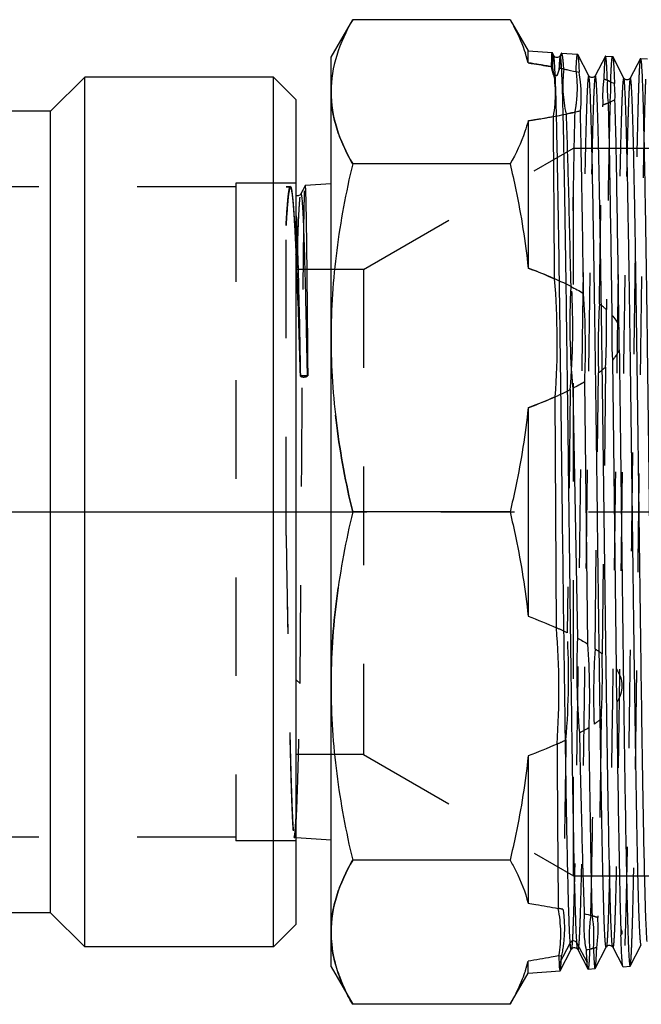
# Model space of a CAD drawing. Header units: millimetres. Extents: x 420 to 580, y 462 to 543.
# Tile 2 of 14: x 500 to 541, y 462 to 527. Entities that reach past the tile are written whole.
import ezdxf

# ---------------------------------------------------------------- set-up
doc = ezdxf.new("R2010")
doc.units = ezdxf.units.MM
doc.header["$LTSCALE"] = 65.185185
doc.linetypes.add('CENTER', pattern=[0.6, 0.375, -0.075, 0.075, -0.075])
doc.linetypes.add('HIDDEN', pattern=[0.2, 0.1, -0.1])
for name, color, linetype in [('ACHSEN_S', 7, 'CONTINUOUS'), ('FASEN', 7, 'CONTINUOUS'), ('KOERPER', 7, 'CONTINUOUS'), ('KONST.EL_MIT_GEO', 7, 'CONTINUOUS')]:
    doc.layers.add(name, color=color, linetype=linetype)

msp = doc.modelspace()

# ---------------------------------------------------------------- linework, layer by layer
at = {"layer": 'ACHSEN_S', "color": 2, "linetype": 'CENTER'}
msp.add_line((420.299, 494.88), (579.701, 494.88), dxfattribs=at)
at = {"layer": 'FASEN', "color": 7, "linetype": 'Continuous'}
for p, q in [((516.799, 466.13), (516.799, 523.63)), ((518.299, 522.13), (516.799, 523.63)), ((518.299, 467.63), (518.299, 522.129)), ((518.299, 467.63), (516.799, 466.13))]:
    msp.add_line(p, q, dxfattribs=at)
at = {"layer": 'KOERPER', "color": 7, "linetype": 'Continuous'}
for p, q in [((504.299, 523.63), (502.049, 521.38)), ((504.299, 466.13), (504.299, 523.63)), ((516.799, 523.63), (504.299, 523.63)), ((502.049, 521.38), (442.653, 521.38)), ((502.049, 468.38), (502.049, 521.38)), ((502.049, 468.38), (441.549, 468.38)), ((504.299, 466.13), (502.049, 468.38)), ((516.799, 466.13), (504.299, 466.13))]:
    msp.add_line(p, q, dxfattribs=at)
at = {"layer": 'KONST.EL_MIT_GEO', "color": 7, "linetype": 'Continuous'}
for p, q in [((520.599, 524.961), (522.03, 527.439)), ((532.441, 527.439), (522.03, 527.439)), ((532.441, 527.439), (533.634, 525.373)), ((520.599, 464.799), (520.599, 524.961)), ((533.634, 525.373), (535.225, 525.268)), ((533.634, 524.584), (533.634, 525.373)), ((535.225, 525.268), (535.227, 525.266)), ((535.331, 525.066), (535.331, 525.066)), ((535.83, 525.206), (535.757, 525.066)), ((535.851, 525.226), (535.83, 525.206)), ((535.851, 525.226), (536.907, 525.156)), ((536.907, 525.156), (536.915, 525.148)), ((537.651, 523.733), (536.915, 525.148)), ((538.749, 525.025), (538.076, 523.733)), ((538.758, 525.033), (539.222, 525.002)), ((539.222, 525.002), (539.23, 524.994)), ((539.967, 523.58), (539.23, 524.994)), ((541.064, 524.871), (540.391, 523.58)), ((541.073, 524.879), (541.537, 524.848)), ((533.634, 520.758), (533.634, 511.01)), ((532.441, 517.903), (522.03, 517.903)), ((518.878, 516.461), (518.591, 515.912)), ((520.599, 516.577), (518.88, 516.463)), ((539.211, 504.921), (539.466, 484.505)), ((519.056, 503.894), (518.552, 503.88)), ((537.594, 486.143), (537.379, 503.487)), ((536.588, 503.052), (536.901, 486.542)), ((535.508, 487.223), (535.429, 502.501)), ((533.634, 501.773), (533.634, 487.987)), ((532.441, 494.88), (522.03, 494.88)), ((533.634, 478.75), (533.634, 469.001)), ((520.599, 473.182), (518.299, 473.335)), ((532.441, 471.857), (522.03, 471.857)), ((536.42, 466.381), (535.684, 464.989)), ((537.535, 465.11), (536.863, 466.381)), ((540.388, 464.843), (541.124, 466.257)), ((535.757, 464.535), (536.494, 465.949)), ((536.919, 465.949), (537.591, 464.658)), ((538.073, 464.689), (538.809, 466.103)), ((539.234, 466.103), (539.906, 464.812)), ((533.634, 464.386), (533.634, 465.175)), ((520.599, 464.799), (522.03, 462.32)), ((532.441, 462.32), (533.634, 464.386)), ((533.634, 464.386), (535.749, 464.527)), ((535.749, 464.527), (535.757, 464.535)), ((537.6, 464.65), (538.064, 464.68)), ((538.064, 464.68), (538.073, 464.689)), ((539.915, 464.803), (539.906, 464.812)), ((539.915, 464.803), (540.38, 464.834)), ((540.38, 464.834), (540.388, 464.843)), ((532.441, 462.32), (522.03, 462.32))]:
    msp.add_line(p, q, dxfattribs=at)
at = {"layer": 'KONST.EL_MIT_GEO', "color": 8, "linetype": 'HIDDEN'}
for p, q in [((535.331, 525.066), (535.227, 525.266)), ((541.073, 524.879), (541.064, 524.871)), ((535.553, 523.749), (535.324, 523.749)), ((522.748, 510.923), (536.642, 518.945)), ((536.642, 518.945), (556.965, 518.945)), ((536.642, 470.815), (536.642, 518.945)), ((514.299, 516.63), (514.299, 473.13)), ((518.299, 516.63), (514.299, 516.63)), ((517.904, 516.398), (517.624, 516.38)), ((518.299, 473.13), (518.299, 516.63)), ((518.878, 516.461), (518.88, 516.463)), ((514.299, 516.38), (483.799, 516.38)), ((517.624, 516.38), (517.914, 516.38)), ((517.624, 493.332), (517.624, 516.38)), ((517.945, 516.35), (517.914, 516.38)), ((517.945, 516.35), (517.934, 516.371)), ((518.273, 512.026), (518.278, 511.933)), ((522.748, 510.923), (518.299, 510.923)), ((522.748, 510.923), (522.748, 478.837)), ((538.067, 485.833), (538.293, 504.089)), ((538.762, 504.469), (538.527, 485.49)), ((518.552, 503.88), (518.574, 503.863)), ((519.016, 503.894), (519.017, 503.863)), ((519.017, 503.863), (519.056, 503.894)), ((536.427, 502.971), (536.23, 486.887)), ((518.299, 483.783), (518.551, 483.528)), ((522.748, 478.837), (518.299, 478.837)), ((522.748, 478.837), (536.642, 470.815)), ((514.299, 473.38), (483.799, 473.38)), ((518.299, 473.13), (514.299, 473.13)), ((518.146, 473.391), (518.157, 473.38)), ((518.146, 473.391), (518.165, 473.355)), ((518.157, 473.38), (518.299, 473.38)), ((518.165, 473.355), (518.176, 473.343)), ((518.299, 473.335), (518.176, 473.343)), ((536.642, 470.815), (556.965, 470.815)), ((535.672, 465.522), (535.845, 465.555))]:
    msp.add_line(p, q, dxfattribs=at)
at = {"layer": 'KONST.EL_MIT_GEO', "color": 7, "linetype": 'Continuous'}
for points in [[(535.59, 524.945), (535.535, 524.94), (535.481, 524.949), (535.431, 524.969), (535.391, 524.995), (535.366, 525.018), (535.348, 525.039), (535.337, 525.056), (535.331, 525.066)], [(535.686, 524.987), (535.643, 524.962), (535.59, 524.945)], [(535.736, 525.034), (535.715, 525.011), (535.686, 524.987)], [(535.757, 525.066), (535.75, 525.054), (535.736, 525.034)], [(538.076, 523.734), (538.07, 523.722), (538.056, 523.702), (538.036, 523.68), (538.007, 523.656), (537.966, 523.631), (537.913, 523.613), (537.859, 523.608), (537.805, 523.615), (537.754, 523.635), (537.714, 523.66), (537.688, 523.684), (537.67, 523.704), (537.658, 523.722), (537.651, 523.734)], [(540.392, 523.58), (540.385, 523.568), (540.371, 523.549), (540.351, 523.526), (540.323, 523.502), (540.281, 523.478), (540.229, 523.46), (540.174, 523.454), (540.12, 523.462), (540.069, 523.481), (540.029, 523.507), (540.003, 523.53), (539.985, 523.551), (539.973, 523.568), (539.967, 523.58)], [(518.591, 515.911), (518.588, 515.905), (518.577, 515.889), (518.558, 515.866), (518.523, 515.835), (518.473, 515.807), (518.415, 515.792), (518.354, 515.791), (518.299, 515.805)], [(536.494, 465.949), (536.498, 465.958), (536.51, 465.975), (536.528, 465.997), (536.555, 466.022), (536.598, 466.049), (536.654, 466.069), (536.712, 466.075), (536.769, 466.066), (536.822, 466.045), (536.862, 466.017), (536.888, 465.993), (536.905, 465.972), (536.915, 465.955), (536.919, 465.949)], [(538.809, 466.103), (538.813, 466.111), (538.825, 466.128), (538.842, 466.149), (538.869, 466.174), (538.911, 466.201), (538.967, 466.222), (539.026, 466.229), (539.084, 466.22), (539.138, 466.198), (539.179, 466.169), (539.205, 466.145), (539.221, 466.124), (539.231, 466.108), (539.234, 466.103)]]:
    msp.add_lwpolyline(points, dxfattribs=at)
for centre, radius, start, end in [((524.813, 522.397), 9.088, 13.92544, 18.06335), ((517.673, 524.322), 17.586, 1.6874, 2.29341), ((486.1, 523.373), 49.174, 1.09434, 1.70964), ((547.407, 522.952), 8.541, 176.83731, 186.82428), ((530.878, 522.409), 8.509, 358.26541, 5.39896), ((523.721, 585.28), 65.279, 278.73411, 280.22399), ((-2849.42, 491.053), 3384.861, 0.3258, 0.507552), ((485.524, 506.125), 50.037, 355.84685, 4.78695), ((586.277, 507.438), 49.882, 177.28597, 185.04415), ((487.692, 505.758), 49.739, 357.38355, 4.13021), ((588.603, 507.068), 49.439, 179.02803, 182.48972), ((490.299, 505.76), 49.368, 359.82806, 1.69085), ((485.66, 483.102), 50.018, 355.90724, 4.72667), ((586.667, 484.415), 49.811, 177.55236, 184.77929), ((488.018, 482.735), 49.693, 357.58255, 3.93185), ((588.856, 484.045), 49.392, 179.46657, 182.05183), ((530.614, 491.905), 13.291, 298.86108, 302.04785), ((2897.986, 491.325), 2362.465, 180.286016, 180.549633), ((532.869, 449.803), 19.031, 74.71631, 76.37309), ((529.427, 466.827), 8.563, 354.69641, 8.96018), ((548.244, 467.369), 8.48, 180.42254, 183.24372), ((533.145, 483.319), 17.94, 283.94975, 285.54565), ((524.812, 467.363), 9.089, 341.92984, 346.07444), ((589.74, 466.54), 54.078, 181.07897, 181.64429)]:
    msp.add_arc(centre, radius, start, end, dxfattribs=at)
at = {"layer": 'KONST.EL_MIT_GEO', "color": 8, "linetype": 'HIDDEN'}
for centre, radius, start, end in [((523.494, 458.683), 66.676, 79.90016, 81.25299), ((526.299, 522.718), 9.032, 8.67999, 10.25644), ((544.887, 522.093), 9.428, 166.89283, 167.82726), ((547.128, 522.39), 8.562, 172.47159, 183.86838), ((530.578, 522.933), 8.53, 353.6578, 2.67939), ((462.216, 510.754), 56.07, 3.69283, 4.17154), ((267.355, 501.087), 251.157, 2.36063, 2.47499), ((486.714, 507.025), 49.879, 355.33766, 3.15052), ((587.845, 505.714), 49.578, 176.60618, 181.878), ((489.321, 507.023), 49.507, 357.04208, 1.44095), ((486.388, 484.002), 49.925, 355.17666, 3.31215), ((587.592, 482.69), 49.625, 176.36875, 182.11607), ((488.995, 484.001), 49.554, 356.76125, 1.72243), ((546.237, 466.808), 8.569, 170.72621, 185.61842), ((534.05, 454.169), 14.507, 73.21185, 75.10116), ((529.718, 467.35), 8.551, 351.59175, 4.7501), ((533.848, 480.724), 15.252, 284.66397, 286.49103)]:
    msp.add_arc(centre, radius, start, end, dxfattribs=at)
at = {"layer": 'KONST.EL_MIT_GEO', "color": 7, "linetype": 'Continuous'}
for points, knots in [([(522.03, 527.439), (521.597, 526.69), (520.879, 525.161), (520.599, 523.48), (520.599, 522.671)], [0, 0, 0, 0, 0.516604, 1, 1, 1, 1]), ([(532.441, 527.439), (532.546, 527.257), (532.939, 526.543), (533.266, 525.79), (533.453, 525.215)], [0, 0, 0, 0, 0.257645, 1, 1, 1, 1]), ([(535.227, 525.266), (535.23, 525.26), (535.232, 525.236), (535.241, 525.157), (535.243, 525.083), (535.245, 525.026)], [0, 0, 0, 0, 0.091199, 0.287974, 1, 1, 1, 1]), ([(535.349, 524.997), (535.347, 525.005), (535.343, 525.029), (535.338, 525.052), (535.331, 525.066)], [0, 0, 0, 0, 0.339284, 1, 1, 1, 1]), ([(536.42, 466.381), (536.385, 466.829), (536.339, 468.039), (536.273, 470.292), (536.209, 473.389), (536.143, 477.223), (536.078, 481.662), (535.987, 488.345), (535.901, 495.299), (535.814, 502.294), (535.748, 507.312), (535.683, 511.937), (535.618, 516.021), (535.562, 519.024), (535.516, 521.059), (535.484, 522.281), (535.451, 523.284), (535.42, 524.062), (535.388, 524.608), (535.366, 524.895), (535.349, 524.997)], [0, 0, 0, 0, 0.023001, 0.061906, 0.115358, 0.18151, 0.258101, 0.34254, 0.523472, 0.613964, 0.700498, 0.780258, 0.85067, 0.909483, 0.933941, 0.954835, 0.972003, 0.985312, 0.994666, 1, 1, 1, 1]), ([(535.774, 525.065), (535.772, 525.069), (535.766, 525.079), (535.759, 525.07), (535.757, 525.066)], [0, 0, 0, 0, 0.515188, 1, 1, 1, 1]), ([(536.863, 466.381), (536.827, 466.839), (536.78, 468.079), (536.713, 470.39), (536.649, 473.57), (536.582, 477.505), (536.515, 482.055), (536.448, 487.062), (536.381, 492.352), (536.314, 497.744), (536.247, 503.053), (536.18, 508.1), (536.114, 512.715), (536.057, 516.219), (536.011, 518.693), (535.977, 520.264), (535.944, 521.626), (535.912, 522.768), (535.879, 523.681), (535.851, 524.296), (535.826, 524.667), (535.811, 524.855), (535.794, 524.98), (535.784, 525.046), (535.774, 525.065)], [0, 0, 0, 0, 0.023488, 0.063368, 0.118203, 0.186038, 0.264478, 0.350782, 0.44196, 0.534875, 0.62636, 0.713317, 0.792827, 0.862244, 0.892436, 0.919279, 0.942552, 0.96207, 0.977676, 0.989247, 0.993492, 0.996698, 0.998865, 1, 1, 1, 1]), ([(535.877, 525.193), (535.875, 525.197), (535.869, 525.21), (535.86, 525.225), (535.851, 525.226)], [0, 0, 0, 0, 0.365318, 1, 1, 1, 1]), ([(536, 524.174), (535.991, 524.303), (535.973, 524.532), (535.944, 524.831), (535.914, 525.042), (535.892, 525.154), (535.877, 525.193)], [0, 0, 0, 0, 0.377273, 0.670068, 0.87755, 1, 1, 1, 1]), ([(536.915, 525.148), (536.932, 525.115), (536.942, 524.995), (536.969, 524.764), (536.989, 524.403), (537.003, 524.122), (537.01, 523.961)], [0, 0, 0, 0, 0.093517, 0.291572, 0.594225, 1, 1, 1, 1]), ([(538.758, 525.033), (538.756, 525.033), (538.752, 525.031), (538.75, 525.027), (538.749, 525.025)], [0, 0, 0, 0, 0.385013, 1, 1, 1, 1]), ([(538.878, 523.423), (538.869, 523.656), (538.856, 523.982), (538.834, 524.382), (538.82, 524.61), (538.805, 524.784), (538.792, 524.918), (538.777, 524.984), (538.768, 525.032), (538.758, 525.033)], [0, 0, 0, 0, 0.4324, 0.60353, 0.744116, 0.853972, 0.933015, 0.981303, 1, 1, 1, 1]), ([(539.23, 524.994), (539.239, 524.977), (539.248, 524.924), (539.263, 524.823), (539.277, 524.671), (539.299, 524.373), (539.324, 523.88), (539.341, 523.454), (539.35, 523.209)], [0, 0, 0, 0, 0.03082, 0.088517, 0.173344, 0.285254, 0.589803, 1, 1, 1, 1]), ([(541.073, 524.879), (541.082, 524.879), (541.092, 524.832), (541.099, 524.806), (541.102, 524.781)], [0, 0, 0, 0, 0.280513, 1, 1, 1, 1]), ([(533.634, 524.584), (533.771, 524.563), (534.315, 524.477), (534.859, 524.385), (535.264, 524.312)], [0, 0, 0, 0, 0.251777, 1, 1, 1, 1]), ([(535.308, 521.038), (535.404, 521.577), (535.498, 522.677), (535.374, 523.775), (535.264, 524.312)], [0, 0, 0, 0, 0.499458, 1, 1, 1, 1]), ([(541.102, 524.781), (541.121, 524.661), (541.144, 524.33), (541.178, 523.703), (541.211, 522.817), (541.261, 521.144), (541.32, 518.484), (541.388, 514.682), (541.456, 510.17), (541.524, 505.11), (541.593, 499.684), (541.661, 494.086), (541.73, 488.518), (541.799, 483.179), (541.867, 478.261), (541.926, 474.509), (541.974, 471.849), (542.009, 470.154), (542.043, 468.682), (542.078, 467.446), (542.107, 466.569), (542.132, 465.994), (542.149, 465.66), (542.167, 465.392), (542.182, 465.189), (542.2, 465.056), (542.211, 464.986), (542.221, 464.966)], [0, 0, 0, 0, 0.006103, 0.016627, 0.031485, 0.050545, 0.10056, 0.164883, 0.241211, 0.326808, 0.418603, 0.513301, 0.607502, 0.697822, 0.781015, 0.85409, 0.885994, 0.914416, 0.9391, 0.959824, 0.976401, 0.983087, 0.988684, 0.99318, 0.996565, 0.998836, 1, 1, 1, 1]), ([(536, 524.174), (535.938, 523.681), (535.898, 522.679), (536.037, 521.685), (536.146, 521.197)], [0, 0, 0, 0, 0.498182, 1, 1, 1, 1]), ([(536, 524.174), (536.085, 524.157), (536.423, 524.09), (536.76, 524.018), (537.01, 523.961)], [0, 0, 0, 0, 0.252589, 1, 1, 1, 1]), ([(537.092, 521.4), (537.168, 522.036), (537.173, 522.902), (537.049, 523.749), (537.01, 523.961)], [0, 0, 0, 0, 0.748287, 1, 1, 1, 1]), ([(537.691, 523.488), (537.686, 523.543), (537.675, 523.624), (537.664, 523.709), (537.651, 523.733)], [0, 0, 0, 0, 0.666898, 1, 1, 1, 1]), ([(539.205, 466.243), (539.188, 466.38), (539.163, 466.741), (539.129, 467.409), (539.096, 468.33), (539.045, 470.036), (538.986, 472.716), (538.917, 476.517), (538.849, 480.99), (538.78, 485.973), (538.71, 491.282), (538.641, 496.724), (538.572, 502.1), (538.503, 507.212), (538.434, 511.875), (538.374, 515.4), (538.325, 517.869), (538.291, 519.417), (538.256, 520.74), (538.226, 521.697), (538.201, 522.341), (538.184, 522.731), (538.166, 523.057), (538.151, 523.289), (538.139, 523.442), (538.13, 523.532), (538.121, 523.606), (538.113, 523.663), (538.104, 523.705), (538.098, 523.729), (538.085, 523.746), (538.078, 523.737), (538.076, 523.734)], [0, 0, 0, 0, 0.007178, 0.018851, 0.034918, 0.055236, 0.107833, 0.17472, 0.253447, 0.34113, 0.434562, 0.530325, 0.624917, 0.714881, 0.796932, 0.868073, 0.898725, 0.925712, 0.94879, 0.967748, 0.975627, 0.982415, 0.988097, 0.992659, 0.994518, 0.996095, 0.997389, 0.998399, 0.999128, 0.999581, 0.999788, 1, 1, 1, 1]), ([(539.979, 523.54), (539.978, 523.545), (539.975, 523.558), (539.971, 523.571), (539.967, 523.58)], [0, 0, 0, 0, 0.31917, 1, 1, 1, 1]), ([(541.511, 466.48), (541.495, 466.637), (541.47, 467.037), (541.418, 468.163), (541.361, 470.159), (541.293, 473.204), (541.226, 477.03), (541.158, 481.5), (541.089, 486.451), (541.02, 491.707), (540.952, 497.078), (540.883, 502.371), (540.814, 507.396), (540.746, 511.971), (540.687, 515.427), (540.638, 517.845), (540.604, 519.36), (540.57, 520.655), (540.54, 521.591), (540.515, 522.221), (540.498, 522.602), (540.481, 522.92), (540.466, 523.147), (540.453, 523.296), (540.445, 523.384), (540.436, 523.456), (540.428, 523.512), (540.419, 523.553), (540.414, 523.576), (540.4, 523.593), (540.393, 523.584), (540.392, 523.58)], [0, 0, 0, 0, 0.008309, 0.021025, 0.059194, 0.113141, 0.180922, 0.260097, 0.347817, 0.440922, 0.536064, 0.629821, 0.718824, 0.799876, 0.870066, 0.900284, 0.926878, 0.94961, 0.968276, 0.976032, 0.982711, 0.9883, 0.992787, 0.994615, 0.996164, 0.997433, 0.998425, 0.99914, 0.999583, 0.999787, 1, 1, 1, 1]), ([(538.809, 466.103), (538.807, 466.099), (538.8, 466.09), (538.787, 466.107), (538.782, 466.13), (538.772, 466.171), (538.764, 466.227), (538.756, 466.3), (538.747, 466.388), (538.735, 466.538), (538.72, 466.766), (538.703, 467.086), (538.685, 467.468), (538.661, 468.101), (538.631, 469.04), (538.597, 470.34), (538.562, 471.86), (538.514, 474.287), (538.455, 477.755), (538.386, 482.346), (538.318, 487.387), (538.249, 492.697), (538.181, 498.087), (538.112, 503.363), (538.044, 508.336), (537.976, 512.827), (537.908, 516.678), (537.841, 519.749), (537.784, 521.769), (537.733, 522.915), (537.707, 523.325), (537.691, 523.488)], [0, 0, 0, 0, 0.000212, 0.000415, 0.000859, 0.001573, 0.002564, 0.003834, 0.005383, 0.00721, 0.011694, 0.017278, 0.023953, 0.0317, 0.050347, 0.073053, 0.099613, 0.12979, 0.199876, 0.280796, 0.36965, 0.46325, 0.558244, 0.65123, 0.738877, 0.818051, 0.88592, 0.940061, 0.978541, 0.991459, 1, 1, 1, 1]), ([(538.878, 523.423), (538.92, 523.407), (539.081, 523.343), (539.238, 523.27), (539.35, 523.209)], [0, 0, 0, 0, 0.262329, 1, 1, 1, 1]), ([(541.124, 466.257), (541.122, 466.253), (541.115, 466.243), (541.102, 466.261), (541.097, 466.286), (541.087, 466.329), (541.079, 466.387), (541.07, 466.463), (541.061, 466.556), (541.048, 466.713), (541.033, 466.95), (541.015, 467.285), (540.998, 467.684), (540.972, 468.345), (540.942, 469.325), (540.907, 470.68), (540.871, 472.263), (540.822, 474.787), (540.761, 478.384), (540.691, 483.133), (540.621, 488.324), (540.551, 493.764), (540.481, 499.246), (540.411, 504.565), (540.341, 509.521), (540.271, 513.928), (540.211, 517.179), (540.161, 519.382), (540.126, 520.7), (540.09, 521.774), (540.058, 522.596), (540.021, 523.156), (540, 523.443), (539.979, 523.54)], [0, 0, 0, 0, 0.000219, 0.00043, 0.000895, 0.001645, 0.002684, 0.004015, 0.005636, 0.007549, 0.012245, 0.018091, 0.025073, 0.033178, 0.052673, 0.076392, 0.104111, 0.135568, 0.208478, 0.292375, 0.384098, 0.480194, 0.577049, 0.67102, 0.758573, 0.836419, 0.901637, 0.928724, 0.951781, 0.970588, 0.984974, 0.994805, 1, 1, 1, 1]), ([(520.599, 522.671), (520.599, 521.862), (520.879, 520.181), (521.597, 518.652), (522.03, 517.903)], [0, 0, 0, 0, 0.483396, 1, 1, 1, 1]), ([(539.383, 522.151), (539.349, 522.132), (539.2, 522.053), (539.045, 521.985), (538.926, 521.937)], [0, 0, 0, 0, 0.236114, 1, 1, 1, 1]), ([(538.926, 521.937), (538.98, 519.989), (539.066, 515.312), (539.135, 510.635), (539.172, 507.907)], [0, 0, 0, 0, 0.416737, 1, 1, 1, 1]), ([(539.645, 507.216), (539.606, 510.145), (539.534, 515.123), (539.442, 520.102), (539.383, 522.151)], [0, 0, 0, 0, 0.588227, 1, 1, 1, 1]), ([(537.092, 521.4), (537.014, 521.382), (536.7, 521.311), (536.384, 521.244), (536.146, 521.197)], [0, 0, 0, 0, 0.247226, 1, 1, 1, 1]), ([(536.146, 521.197), (536.208, 519.552), (536.317, 515.753), (536.404, 511.954), (536.451, 509.8)], [0, 0, 0, 0, 0.433165, 1, 1, 1, 1]), ([(537.302, 509.34), (537.27, 511.637), (537.21, 515.657), (537.135, 519.677), (537.092, 521.4)], [0, 0, 0, 0, 0.571259, 1, 1, 1, 1]), ([(533.634, 520.758), (533.574, 520.516), (533.282, 519.523), (532.833, 518.582), (532.441, 517.903)], [0, 0, 0, 0, 0.241527, 1, 1, 1, 1]), ([(522.03, 517.903), (521.579, 516.017), (520.856, 512.203), (520.599, 508.326), (520.599, 506.391)], [0, 0, 0, 0, 0.500562, 1, 1, 1, 1]), ([(532.441, 517.903), (532.577, 517.335), (533.087, 515.058), (533.456, 512.749), (533.634, 511.01)], [0, 0, 0, 0, 0.25039, 1, 1, 1, 1]), ([(518.88, 516.463), (518.884, 516.463), (518.885, 516.435), (518.893, 516.404), (518.897, 516.33), (518.903, 516.237), (518.908, 516.114), (518.916, 515.897), (518.925, 515.56), (518.936, 515.076), (518.947, 514.49), (518.958, 513.805), (518.968, 513.023), (518.979, 512.149), (518.995, 510.813), (519.013, 508.95), (519.035, 506.51), (519.049, 504.793), (519.056, 503.894)], [0, 0, 0, 0, 0.001149, 0.00442, 0.009852, 0.017446, 0.027199, 0.039095, 0.069256, 0.107785, 0.15448, 0.20911, 0.271393, 0.341017, 0.417626, 0.590217, 0.785663, 1, 1, 1, 1]), ([(518.591, 515.911), (518.594, 515.917), (518.607, 515.931), (518.624, 515.896), (518.633, 515.857), (518.648, 515.782), (518.66, 515.684), (518.673, 515.556), (518.686, 515.402), (518.705, 515.143), (518.728, 514.752), (518.754, 514.206), (518.78, 513.557), (518.817, 512.5), (518.862, 510.955), (518.914, 508.857), (518.966, 506.465), (518.999, 504.778), (519.016, 503.894)], [0, 0, 0, 0, 0.001482, 0.003216, 0.007022, 0.013069, 0.021381, 0.031955, 0.044783, 0.059853, 0.096627, 0.142081, 0.195971, 0.258004, 0.405141, 0.580374, 0.780043, 1, 1, 1, 1]), ([(518.299, 514.461), (518.307, 514.288), (518.343, 513.447), (518.371, 512.606), (518.39, 511.939)], [0, 0, 0, 0, 0.206595, 1, 1, 1, 1]), ([(518.39, 511.939), (518.407, 511.377), (518.479, 508.685), (518.533, 505.993), (518.574, 503.863)], [0, 0, 0, 0, 0.208687, 1, 1, 1, 1]), ([(518.299, 511.432), (518.321, 510.887), (518.418, 508.371), (518.494, 505.853), (518.552, 503.88)], [0, 0, 0, 0, 0.216289, 1, 1, 1, 1]), ([(520.599, 506.391), (520.599, 504.457), (520.856, 500.579), (521.579, 496.765), (522.03, 494.88)], [0, 0, 0, 0, 0.499438, 1, 1, 1, 1]), ([(539.667, 505.611), (539.697, 503.263), (539.757, 498.497), (539.829, 492.538), (539.889, 487.769), (539.933, 484.315), (539.977, 481.015), (540.021, 477.918), (540.065, 475.069), (540.109, 472.51), (540.147, 470.576), (540.178, 469.202), (540.2, 468.309), (540.222, 467.514), (540.244, 466.819), (540.266, 466.227), (540.288, 465.74), (540.309, 465.36), (540.328, 465.109), (540.344, 464.966), (540.356, 464.895), (540.364, 464.858), (540.374, 464.834), (540.38, 464.834)], [0, 0, 0, 0, 0.172695, 0.350609, 0.438286, 0.523398, 0.604699, 0.681002, 0.751191, 0.814241, 0.869229, 0.893444, 0.915352, 0.934872, 0.951936, 0.966477, 0.978446, 0.9878, 0.994505, 0.99686, 0.99855, 0.99958, 1, 1, 1, 1]), ([(533.634, 501.773), (533.456, 500.033), (533.087, 497.724), (532.577, 495.448), (532.441, 494.88)], [0, 0, 0, 0, 0.74961, 1, 1, 1, 1]), ([(522.03, 494.88), (521.579, 492.994), (520.856, 489.18), (520.599, 485.303), (520.599, 483.368)], [0, 0, 0, 0, 0.500562, 1, 1, 1, 1]), ([(532.441, 494.88), (532.577, 494.312), (533.087, 492.035), (533.456, 489.726), (533.634, 487.987)], [0, 0, 0, 0, 0.25039, 1, 1, 1, 1]), ([(539.466, 484.505), (539.576, 484.339), (539.764, 483.987), (539.88, 483.395), (539.782, 482.801), (539.603, 482.444), (539.496, 482.277)], [0, 0, 0, 0, 0.251904, 0.500289, 0.748468, 1, 1, 1, 1]), ([(520.599, 483.368), (520.599, 481.434), (520.856, 477.556), (521.579, 473.742), (522.03, 471.857)], [0, 0, 0, 0, 0.499438, 1, 1, 1, 1]), ([(539.496, 482.277), (539.536, 479.313), (539.609, 474.322), (539.701, 469.332), (539.764, 467.307)], [0, 0, 0, 0, 0.593921, 1, 1, 1, 1]), ([(537.885, 468.16), (537.839, 469.926), (537.761, 474.086), (537.699, 478.246), (537.666, 480.639)], [0, 0, 0, 0, 0.42464, 1, 1, 1, 1]), ([(537.029, 480.264), (537.078, 477.981), (537.17, 473.992), (537.285, 470.003), (537.353, 468.298)], [0, 0, 0, 0, 0.572268, 1, 1, 1, 1]), ([(533.634, 478.75), (533.456, 477.01), (533.087, 474.701), (532.577, 472.425), (532.441, 471.857)], [0, 0, 0, 0, 0.74961, 1, 1, 1, 1]), ([(522.03, 471.857), (521.597, 471.108), (520.879, 469.579), (520.599, 467.898), (520.599, 467.088)], [0, 0, 0, 0, 0.516604, 1, 1, 1, 1]), ([(532.441, 471.857), (532.575, 471.624), (533.068, 470.716), (533.45, 469.744), (533.634, 469.001)], [0, 0, 0, 0, 0.2597, 1, 1, 1, 1]), ([(533.634, 469.001), (533.802, 468.975), (534.469, 468.87), (535.134, 468.756), (535.63, 468.663)], [0, 0, 0, 0, 0.252305, 1, 1, 1, 1]), ([(535.672, 465.522), (535.76, 466.04), (535.846, 467.095), (535.731, 468.146), (535.63, 468.663)], [0, 0, 0, 0, 0.499478, 1, 1, 1, 1]), ([(537.353, 468.298), (537.298, 467.703), (537.31, 466.896), (537.433, 466.106), (537.47, 465.908)], [0, 0, 0, 0, 0.748078, 1, 1, 1, 1]), ([(520.599, 467.088), (520.599, 466.89), (520.63, 466.089), (520.788, 465.294), (520.964, 464.716)], [0, 0, 0, 0, 0.247277, 1, 1, 1, 1]), ([(539.764, 467.307), (539.808, 467.247), (539.876, 467.101), (539.818, 466.95), (539.777, 466.889)], [0, 0, 0, 0, 0.504328, 1, 1, 1, 1]), ([(536.494, 465.949), (536.492, 465.945), (536.484, 465.936), (536.471, 465.956), (536.465, 465.982), (536.455, 466.029), (536.447, 466.091), (536.438, 466.172), (536.429, 466.271), (536.423, 466.342), (536.42, 466.381)], [0, 0, 0, 0, 0.027018, 0.055579, 0.11818, 0.21829, 0.35647, 0.532834, 0.747366, 1, 1, 1, 1]), ([(536.919, 465.949), (536.911, 465.964), (536.902, 466.01), (536.88, 466.153), (536.871, 466.282), (536.863, 466.381)], [0, 0, 0, 0, 0.112452, 0.31621, 1, 1, 1, 1]), ([(539.906, 464.812), (539.897, 464.83), (539.887, 464.891), (539.87, 465.008), (539.856, 465.184), (539.832, 465.531), (539.805, 466.106), (539.786, 466.604), (539.777, 466.889)], [0, 0, 0, 0, 0.029807, 0.086859, 0.171369, 0.283257, 0.588504, 1, 1, 1, 1]), ([(537.47, 465.908), (537.475, 465.829), (537.494, 465.563), (537.515, 465.297), (537.535, 465.11)], [0, 0, 0, 0, 0.295282, 1, 1, 1, 1]), ([(537.953, 466.035), (537.961, 465.838), (537.974, 465.563), (537.994, 465.225), (538.007, 465.033), (538.02, 464.886), (538.034, 464.774), (538.045, 464.72), (538.056, 464.68), (538.064, 464.68)], [0, 0, 0, 0, 0.434211, 0.60565, 0.746224, 0.85578, 0.934275, 0.981841, 1, 1, 1, 1]), ([(539.234, 466.103), (539.226, 466.118), (539.217, 466.166), (539.209, 466.212), (539.205, 466.243)], [0, 0, 0, 0, 0.354079, 1, 1, 1, 1]), ([(535.672, 465.522), (535.504, 465.491), (534.826, 465.367), (534.146, 465.255), (533.634, 465.175)], [0, 0, 0, 0, 0.247351, 1, 1, 1, 1]), ([(535.684, 464.989), (535.689, 464.921), (535.698, 464.808), (535.713, 464.654), (535.728, 464.583), (535.738, 464.526), (535.749, 464.527)], [0, 0, 0, 0, 0.432773, 0.743016, 0.93074, 1, 1, 1, 1]), ([(537.591, 464.658), (537.583, 464.673), (537.574, 464.72), (537.552, 464.87), (537.543, 465.006), (537.535, 465.11)], [0, 0, 0, 0, 0.110378, 0.313476, 1, 1, 1, 1]), ([(520.964, 464.716), (521.025, 464.513), (521.309, 463.685), (521.698, 462.894), (522.03, 462.32)], [0, 0, 0, 0, 0.242541, 1, 1, 1, 1]), ([(533.453, 464.544), (533.391, 464.355), (533.115, 463.588), (532.75, 462.855), (532.441, 462.32)], [0, 0, 0, 0, 0.242979, 1, 1, 1, 1]), ([(537.6, 464.65), (537.598, 464.65), (537.594, 464.652), (537.592, 464.656), (537.591, 464.658)], [0, 0, 0, 0, 0.384925, 1, 1, 1, 1])]:
    msp.add_open_spline(points, degree=3, knots=knots, dxfattribs=at)
at = {"layer": 'KONST.EL_MIT_GEO', "color": 8, "linetype": 'HIDDEN'}
for points in [[(533.634, 524.584), (533.581, 524.796), (533.521, 525.007), (533.453, 525.215)], [(536, 524.174), (535.902, 524.193), (535.803, 524.212), (535.704, 524.231)], [(535.553, 523.749), (535.485, 523.715), (535.392, 523.715), (535.324, 523.749)], [(517.919, 516.392), (517.925, 516.386), (517.93, 516.379), (517.934, 516.371)], [(536.517, 509.766), (535.584, 510.241), (534.614, 510.643), (533.634, 511.01)], [(538.813, 508.268), (538.666, 508.402), (538.512, 508.528), (538.353, 508.648)], [(538.293, 504.089), (538.455, 504.209), (538.612, 504.335), (538.762, 504.469)], [(533.634, 501.773), (534.583, 502.128), (535.522, 502.516), (536.427, 502.971)], [(536.23, 486.887), (535.991, 487.003), (535.75, 487.115), (535.508, 487.224)], [(538.527, 485.49), (538.378, 485.61), (538.224, 485.724), (538.067, 485.833)], [(538.001, 480.858), (538.161, 480.967), (538.318, 481.081), (538.47, 481.201)], [(535.551, 479.532), (535.747, 479.62), (535.942, 479.711), (536.136, 479.804)], [(535.942, 468.603), (535.838, 468.623), (535.734, 468.643), (535.63, 468.663)], [(533.453, 464.544), (533.52, 464.752), (533.581, 464.963), (533.634, 465.175)]]:
    msp.add_open_spline(points, degree=3, dxfattribs=at)
for points, knots in [([(535.187, 524.326), (535.19, 524.463), (535.194, 524.654), (535.201, 524.889), (535.205, 525.023), (535.211, 525.123), (535.213, 525.203), (535.222, 525.237), (535.22, 525.268), (535.225, 525.268)], [0, 0, 0, 0, 0.435986, 0.607873, 0.748725, 0.858352, 0.936699, 0.983784, 1, 1, 1, 1]), ([(535.331, 525.066), (535.329, 525.069), (535.326, 525.076), (535.315, 525.072), (535.311, 525.059), (535.3, 525.026), (535.29, 524.961), (535.27, 524.797), (535.249, 524.499), (535.235, 524.236), (535.228, 524.081)], [0, 0, 0, 0, 0.009853, 0.016426, 0.028948, 0.049863, 0.118291, 0.222769, 0.539999, 1, 1, 1, 1]), ([(535.757, 525.066), (535.742, 525.038), (535.732, 524.938), (535.708, 524.745), (535.69, 524.446), (535.677, 524.214), (535.671, 524.081)], [0, 0, 0, 0, 0.096316, 0.295256, 0.596898, 1, 1, 1, 1]), ([(535.83, 525.206), (535.813, 525.174), (535.792, 525.07), (535.761, 524.872), (535.732, 524.582), (535.714, 524.358), (535.704, 524.231)], [0, 0, 0, 0, 0.112543, 0.316523, 0.612616, 1, 1, 1, 1]), ([(536.805, 524.007), (536.812, 524.174), (536.823, 524.408), (536.842, 524.695), (536.854, 524.858), (536.866, 524.982), (536.879, 525.077), (536.889, 525.123), (536.9, 525.156), (536.907, 525.156)], [0, 0, 0, 0, 0.434104, 0.605423, 0.745908, 0.855359, 0.93378, 0.981407, 1, 1, 1, 1]), ([(538.749, 525.025), (538.741, 525.01), (538.732, 524.964), (538.719, 524.877), (538.706, 524.748), (538.686, 524.495), (538.663, 524.078), (538.648, 523.718), (538.64, 523.511)], [0, 0, 0, 0, 0.032012, 0.090495, 0.175727, 0.287702, 0.591473, 1, 1, 1, 1]), ([(539.098, 523.332), (539.108, 523.575), (539.121, 523.914), (539.143, 524.33), (539.158, 524.567), (539.173, 524.747), (539.188, 524.887), (539.201, 524.952), (539.212, 525.003), (539.222, 525.002)], [0, 0, 0, 0, 0.434075, 0.605666, 0.746429, 0.856154, 0.934755, 0.982288, 1, 1, 1, 1]), ([(541.064, 524.871), (541.053, 524.849), (541.042, 524.777), (541.024, 524.637), (541.008, 524.424), (540.99, 524.142), (540.972, 523.79), (540.947, 523.184), (540.916, 522.261), (540.881, 520.96), (540.846, 519.412), (540.81, 517.63), (540.775, 515.632), (540.739, 513.437), (540.69, 510.178), (540.63, 505.781), (540.56, 500.236), (540.489, 494.488), (540.419, 488.753), (540.349, 483.25), (540.288, 478.903), (540.239, 475.696), (540.204, 473.548), (540.168, 471.603), (540.133, 469.877), (540.098, 468.388), (540.067, 467.301), (540.042, 466.561), (540.024, 466.105), (540.007, 465.717), (539.989, 465.399), (539.972, 465.149), (539.955, 464.973), (539.94, 464.864), (539.928, 464.819), (539.92, 464.804), (539.915, 464.803)], [0, 0, 0, 0, 0.001206, 0.003576, 0.007119, 0.011829, 0.017695, 0.024705, 0.042086, 0.06381, 0.08967, 0.11942, 0.152779, 0.189429, 0.229022, 0.315511, 0.40897, 0.505861, 0.602518, 0.695285, 0.780656, 0.819545, 0.855405, 0.887895, 0.916709, 0.941576, 0.962259, 0.97097, 0.978565, 0.985028, 0.990343, 0.994498, 0.997486, 0.999306, 0.999783, 1, 1, 1, 1]), ([(540.388, 464.843), (540.399, 464.864), (540.409, 464.936), (540.428, 465.076), (540.444, 465.289), (540.462, 465.57), (540.479, 465.921), (540.505, 466.525), (540.535, 467.446), (540.571, 468.745), (540.606, 470.29), (540.641, 472.069), (540.677, 474.063), (540.712, 476.255), (540.761, 479.51), (540.821, 483.902), (540.892, 489.442), (540.962, 495.187), (541.033, 500.919), (541.103, 506.421), (541.163, 510.767), (541.212, 513.974), (541.248, 516.121), (541.284, 518.066), (541.319, 519.791), (541.354, 521.279), (541.385, 522.364), (541.41, 523.103), (541.428, 523.558), (541.446, 523.944), (541.463, 524.261), (541.481, 524.509), (541.497, 524.683), (541.513, 524.79), (541.524, 524.834), (541.533, 524.849), (541.537, 524.848)], [0, 0, 0, 0, 0.001203, 0.003571, 0.007109, 0.011812, 0.01767, 0.024672, 0.042033, 0.063734, 0.089571, 0.119298, 0.152635, 0.189267, 0.228846, 0.315323, 0.408795, 0.505725, 0.602443, 0.695286, 0.780734, 0.819658, 0.855548, 0.888062, 0.916891, 0.941761, 0.962435, 0.971137, 0.97872, 0.985165, 0.990459, 0.99459, 0.997548, 0.999335, 0.999796, 1, 1, 1, 1]), ([(535.228, 524.081), (535.241, 523.996), (535.267, 523.883), (535.311, 523.776), (535.324, 523.749)], [0, 0, 0, 0, 0.741623, 1, 1, 1, 1]), ([(535.553, 523.749), (535.568, 523.776), (535.619, 523.882), (535.652, 523.996), (535.671, 524.081)], [0, 0, 0, 0, 0.259533, 1, 1, 1, 1]), ([(537.651, 523.734), (537.649, 523.737), (537.642, 523.747), (537.629, 523.727), (537.623, 523.702), (537.613, 523.657), (537.605, 523.596), (537.596, 523.518), (537.587, 523.422), (537.574, 523.26), (537.559, 523.014), (537.541, 522.669), (537.523, 522.257), (537.498, 521.576), (537.467, 520.566), (537.431, 519.17), (537.396, 517.54), (537.345, 514.946), (537.284, 511.253), (537.214, 506.383), (537.143, 501.071), (537.072, 495.52), (537.001, 489.943), (536.93, 484.555), (536.87, 480.277), (536.82, 477.104), (536.785, 474.965), (536.749, 473.018), (536.713, 471.281), (536.678, 469.77), (536.642, 468.501), (536.611, 467.599), (536.586, 467.008), (536.568, 466.664), (536.55, 466.388), (536.534, 466.18), (536.515, 466.042), (536.505, 465.97), (536.494, 465.949)], [0, 0, 0, 0, 0.000214, 0.000435, 0.000917, 0.00169, 0.002759, 0.004126, 0.00579, 0.007751, 0.01256, 0.018543, 0.025685, 0.033971, 0.053889, 0.078106, 0.106388, 0.138463, 0.21272, 0.298021, 0.391085, 0.488332, 0.586027, 0.680417, 0.767879, 0.807948, 0.845056, 0.878845, 0.908991, 0.935204, 0.957235, 0.974871, 0.981988, 0.987946, 0.992733, 0.99634, 0.99876, 1, 1, 1, 1]), ([(536.805, 524.007), (536.889, 523.339), (536.896, 522.428), (536.761, 521.539), (536.719, 521.316)], [0, 0, 0, 0, 0.748152, 1, 1, 1, 1]), ([(538.076, 523.733), (538.065, 523.712), (538.055, 523.64), (538.036, 523.502), (538.02, 523.293), (538.002, 523.017), (537.984, 522.672), (537.958, 522.079), (537.928, 521.176), (537.892, 519.904), (537.857, 518.39), (537.821, 516.65), (537.785, 514.699), (537.749, 512.557), (537.7, 509.381), (537.639, 505.099), (537.568, 499.708), (537.497, 494.131), (537.426, 488.581), (537.356, 483.272), (537.285, 478.408), (537.224, 474.719), (537.174, 472.129), (537.138, 470.502), (537.103, 469.109), (537.072, 468.101), (537.047, 467.422), (537.029, 467.011), (537.011, 466.666), (536.996, 466.422), (536.983, 466.26), (536.974, 466.164), (536.965, 466.086), (536.957, 466.025), (536.947, 465.98), (536.941, 465.955), (536.928, 465.936), (536.921, 465.945), (536.919, 465.949)], [0, 0, 0, 0, 0.001243, 0.00367, 0.007285, 0.012084, 0.018058, 0.025191, 0.042868, 0.064944, 0.09121, 0.12141, 0.155254, 0.192415, 0.232536, 0.320083, 0.414527, 0.512238, 0.609462, 0.702464, 0.787675, 0.861826, 0.893846, 0.922075, 0.946241, 0.966115, 0.974381, 0.981507, 0.987474, 0.99227, 0.994226, 0.995886, 0.997249, 0.998315, 0.999085, 0.999566, 0.999786, 1, 1, 1, 1]), ([(539.967, 523.58), (539.965, 523.584), (539.957, 523.593), (539.944, 523.574), (539.938, 523.549), (539.929, 523.504), (539.92, 523.444), (539.911, 523.366), (539.903, 523.27), (539.89, 523.109), (539.874, 522.865), (539.856, 522.522), (539.839, 522.112), (539.813, 521.435), (539.782, 520.431), (539.747, 519.043), (539.711, 517.422), (539.661, 514.842), (539.6, 511.168), (539.529, 506.325), (539.458, 501.042), (539.387, 495.52), (539.316, 489.973), (539.245, 484.613), (539.185, 480.358), (539.136, 477.201), (539.1, 475.074), (539.064, 473.137), (539.028, 471.408), (538.993, 469.905), (538.957, 468.642), (538.927, 467.745), (538.901, 467.157), (538.883, 466.814), (538.865, 466.54), (538.849, 466.332), (538.831, 466.195), (538.82, 466.124), (538.809, 466.103)], [0, 0, 0, 0, 0.000216, 0.000436, 0.000917, 0.001689, 0.002757, 0.004122, 0.005784, 0.007744, 0.01255, 0.01853, 0.025669, 0.033952, 0.053864, 0.078075, 0.106353, 0.138423, 0.212672, 0.297966, 0.391024, 0.48827, 0.585965, 0.680358, 0.767824, 0.807898, 0.84501, 0.878803, 0.908954, 0.935173, 0.957208, 0.974851, 0.98197, 0.987933, 0.992723, 0.996332, 0.998756, 1, 1, 1, 1]), ([(540.391, 523.58), (540.38, 523.559), (540.37, 523.487), (540.351, 523.35), (540.335, 523.142), (540.317, 522.866), (540.299, 522.523), (540.274, 521.933), (540.243, 521.034), (540.207, 519.769), (540.172, 518.263), (540.136, 516.531), (540.1, 514.591), (540.064, 512.46), (540.015, 509.3), (539.954, 505.041), (539.883, 499.678), (539.813, 494.13), (539.742, 488.61), (539.671, 483.329), (539.6, 478.491), (539.539, 474.823), (539.489, 472.247), (539.454, 470.629), (539.418, 469.244), (539.387, 468.242), (539.362, 467.566), (539.344, 467.157), (539.326, 466.815), (539.311, 466.572), (539.298, 466.411), (539.289, 466.316), (539.28, 466.238), (539.272, 466.178), (539.262, 466.133), (539.257, 466.109), (539.243, 466.09), (539.236, 466.099), (539.234, 466.103)], [0, 0, 0, 0, 0.001248, 0.003676, 0.007295, 0.012099, 0.018075, 0.025211, 0.042894, 0.064978, 0.091248, 0.121454, 0.155304, 0.19247, 0.232595, 0.320149, 0.414597, 0.51231, 0.609532, 0.70253, 0.787734, 0.861875, 0.89389, 0.922112, 0.946273, 0.96614, 0.974402, 0.981523, 0.987488, 0.992281, 0.994234, 0.995892, 0.997253, 0.998317, 0.999086, 0.999565, 0.999784, 1, 1, 1, 1]), ([(539.098, 523.332), (539.062, 523.348), (538.911, 523.413), (538.757, 523.47), (538.64, 523.511)], [0, 0, 0, 0, 0.24128, 1, 1, 1, 1]), ([(522.03, 517.903), (521.597, 518.652), (520.879, 520.181), (520.599, 521.862), (520.599, 522.671)], [0, 0, 0, 0, 0.516604, 1, 1, 1, 1]), ([(538.353, 508.648), (538.388, 511.194), (538.453, 515.582), (538.535, 519.97), (538.586, 521.812)], [0, 0, 0, 0, 0.580011, 1, 1, 1, 1]), ([(538.586, 521.812), (538.626, 521.826), (538.785, 521.881), (538.941, 521.942), (539.056, 521.991)], [0, 0, 0, 0, 0.257788, 1, 1, 1, 1]), ([(539.056, 521.991), (539.002, 520.088), (538.917, 515.514), (538.849, 510.94), (538.813, 508.268)], [0, 0, 0, 0, 0.416065, 1, 1, 1, 1]), ([(533.634, 520.758), (533.896, 520.799), (534.928, 520.964), (535.957, 521.151), (536.719, 521.316)], [0, 0, 0, 0, 0.254356, 1, 1, 1, 1]), ([(536.719, 521.316), (536.677, 519.658), (536.605, 515.808), (536.548, 511.958), (536.517, 509.766)], [0, 0, 0, 0, 0.430803, 1, 1, 1, 1]), ([(517.624, 513.818), (517.645, 514.189), (517.676, 514.708), (517.726, 515.348), (517.76, 515.714), (517.793, 515.997), (517.828, 516.21), (517.856, 516.324), (517.886, 516.397), (517.904, 516.398)], [0, 0, 0, 0, 0.427379, 0.597871, 0.73855, 0.849026, 0.929025, 0.978678, 1, 1, 1, 1]), ([(517.904, 516.398), (517.907, 516.399), (517.912, 516.397), (517.916, 516.394), (517.919, 516.392)], [0, 0, 0, 0, 0.458772, 1, 1, 1, 1]), ([(518.551, 483.528), (518.565, 485.254), (518.593, 488.849), (518.633, 494.327), (518.666, 498.983), (518.693, 502.631), (518.714, 505.196), (518.734, 507.582), (518.754, 509.747), (518.774, 511.653), (518.791, 513.065), (518.805, 514.04), (518.816, 514.649), (518.826, 515.172), (518.836, 515.606), (518.845, 515.951), (518.856, 516.203), (518.863, 516.357), (518.872, 516.432), (518.874, 516.455), (518.878, 516.461)], [0, 0, 0, 0, 0.157228, 0.327472, 0.498929, 0.581379, 0.659718, 0.73258, 0.798698, 0.856923, 0.906244, 0.927292, 0.945805, 0.961704, 0.974919, 0.985392, 0.993081, 0.997952, 0.999327, 1, 1, 1, 1]), ([(517.817, 516.087), (517.769, 515.802), (517.702, 515.045), (517.651, 514.288), (517.624, 513.818)], [0, 0, 0, 0, 0.380588, 1, 1, 1, 1]), ([(517.849, 516.249), (517.846, 516.237), (517.834, 516.184), (517.824, 516.13), (517.817, 516.087)], [0, 0, 0, 0, 0.214504, 1, 1, 1, 1]), ([(517.914, 516.38), (517.898, 516.38), (517.868, 516.325), (517.857, 516.282), (517.849, 516.249)], [0, 0, 0, 0, 0.308524, 1, 1, 1, 1]), ([(517.934, 516.371), (517.949, 516.343), (517.971, 516.261), (517.987, 516.18), (517.995, 516.129)], [0, 0, 0, 0, 0.379774, 1, 1, 1, 1]), ([(518.01, 516.095), (518.001, 516.149), (517.984, 516.235), (517.96, 516.32), (517.945, 516.35)], [0, 0, 0, 0, 0.6195, 1, 1, 1, 1]), ([(517.995, 516.129), (518.032, 515.911), (518.087, 515.345), (518.128, 514.778), (518.15, 514.432)], [0, 0, 0, 0, 0.388658, 1, 1, 1, 1]), ([(518.138, 514.833), (518.12, 515.085), (518.085, 515.506), (518.038, 515.927), (518.01, 516.095)], [0, 0, 0, 0, 0.5969, 1, 1, 1, 1]), ([(518.299, 509.179), (518.31, 509.664), (518.333, 510.582), (518.37, 511.878), (518.406, 513.008), (518.442, 513.96), (518.477, 514.726), (518.508, 515.244), (518.535, 515.56), (518.552, 515.723), (518.569, 515.834), (518.582, 515.893), (518.591, 515.911)], [0, 0, 0, 0, 0.215745, 0.408692, 0.576822, 0.718593, 0.832672, 0.918, 0.949639, 0.97385, 0.990615, 1, 1, 1, 1]), ([(518.15, 514.432), (518.161, 514.259), (518.208, 513.458), (518.246, 512.656), (518.273, 512.026)], [0, 0, 0, 0, 0.2156, 1, 1, 1, 1]), ([(518.299, 511.931), (518.288, 512.16), (518.251, 512.972), (518.208, 513.784), (518.17, 514.366)], [0, 0, 0, 0, 0.283144, 1, 1, 1, 1]), ([(522.03, 494.88), (521.579, 496.765), (520.856, 500.579), (520.599, 504.457), (520.599, 506.391)], [0, 0, 0, 0, 0.500562, 1, 1, 1, 1]), ([(518.574, 503.863), (518.6, 503.842), (518.675, 503.816), (518.795, 503.802), (518.915, 503.816), (518.99, 503.842), (519.017, 503.863)], [0, 0, 0, 0, 0.21875, 0.5, 0.78125, 1, 1, 1, 1]), ([(520.599, 483.368), (520.599, 485.303), (520.856, 489.18), (521.579, 492.994), (522.03, 494.88)], [0, 0, 0, 0, 0.499438, 1, 1, 1, 1]), ([(517.624, 493.332), (517.646, 492.037), (517.688, 489.508), (517.752, 485.848), (517.816, 482.49), (517.871, 479.933), (517.916, 478.122), (517.948, 476.968), (517.98, 475.965), (518.012, 475.12), (518.044, 474.441), (518.071, 473.982), (518.095, 473.702), (518.11, 473.558), (518.126, 473.459), (518.137, 473.407), (518.146, 473.391)], [0, 0, 0, 0, 0.194703, 0.380271, 0.550498, 0.69967, 0.764768, 0.822793, 0.873261, 0.915746, 0.949899, 0.975433, 0.984906, 0.992158, 0.99718, 1, 1, 1, 1]), ([(517.624, 493.332), (517.646, 492.036), (517.69, 489.504), (517.756, 485.839), (517.823, 482.477), (517.88, 479.916), (517.926, 478.102), (517.96, 476.946), (517.993, 475.94), (518.026, 475.093), (518.059, 474.412), (518.087, 473.951), (518.112, 473.669), (518.128, 473.524), (518.144, 473.424), (518.156, 473.372), (518.165, 473.355)], [0, 0, 0, 0, 0.194552, 0.379999, 0.550147, 0.699281, 0.764375, 0.822412, 0.872903, 0.915427, 0.949634, 0.975238, 0.984751, 0.992048, 0.997122, 1, 1, 1, 1]), ([(518.176, 473.343), (518.181, 473.343), (518.193, 473.36), (518.208, 473.414), (518.229, 473.543), (518.25, 473.756), (518.273, 474.057), (518.296, 474.441), (518.319, 474.908), (518.342, 475.455), (518.375, 476.339), (518.414, 477.626), (518.46, 479.375), (518.506, 481.373), (518.536, 482.786), (518.551, 483.528)], [0, 0, 0, 0, 0.001516, 0.004842, 0.017665, 0.038866, 0.068401, 0.106169, 0.152025, 0.205783, 0.267235, 0.412187, 0.58454, 0.781551, 1, 1, 1, 1]), ([(537.78, 468.189), (537.826, 469.983), (537.905, 474.206), (537.968, 478.429), (538.001, 480.858)], [0, 0, 0, 0, 0.424969, 1, 1, 1, 1]), ([(538.47, 481.201), (538.435, 478.669), (538.371, 474.288), (538.289, 469.907), (538.24, 468.058)], [0, 0, 0, 0, 0.57794, 1, 1, 1, 1]), ([(536.136, 479.804), (536.121, 478.695), (536.066, 474.961), (536.006, 471.227), (535.942, 468.603)], [0, 0, 0, 0, 0.297189, 1, 1, 1, 1]), ([(518.217, 473.682), (518.225, 473.762), (518.262, 474.22), (518.283, 474.679), (518.299, 475.057)], [0, 0, 0, 0, 0.175721, 1, 1, 1, 1]), ([(518.157, 473.38), (518.17, 473.38), (518.183, 473.443), (518.192, 473.478), (518.196, 473.511)], [0, 0, 0, 0, 0.275901, 1, 1, 1, 1]), ([(518.196, 473.511), (518.198, 473.523), (518.206, 473.58), (518.212, 473.637), (518.217, 473.682)], [0, 0, 0, 0, 0.2121, 1, 1, 1, 1]), ([(520.599, 467.088), (520.599, 467.898), (520.879, 469.579), (521.597, 471.108), (522.03, 471.857)], [0, 0, 0, 0, 0.483396, 1, 1, 1, 1]), ([(535.942, 468.603), (536.016, 468.099), (536.077, 467.074), (535.95, 466.056), (535.845, 465.555)], [0, 0, 0, 0, 0.498793, 1, 1, 1, 1]), ([(522.03, 462.32), (521.597, 463.069), (520.879, 464.598), (520.599, 466.279), (520.599, 467.088)], [0, 0, 0, 0, 0.516604, 1, 1, 1, 1]), ([(537.709, 465.969), (537.701, 465.778), (537.689, 465.511), (537.669, 465.183), (537.656, 464.996), (537.643, 464.853), (537.63, 464.744), (537.618, 464.689), (537.609, 464.65), (537.6, 464.65)], [0, 0, 0, 0, 0.432336, 0.603284, 0.743685, 0.853402, 0.932398, 0.980803, 1, 1, 1, 1]), ([(538.073, 464.689), (538.08, 464.702), (538.089, 464.745), (538.101, 464.827), (538.114, 464.948), (538.133, 465.184), (538.155, 465.572), (538.17, 465.907), (538.178, 466.1)], [0, 0, 0, 0, 0.032539, 0.091363, 0.176773, 0.288773, 0.592191, 1, 1, 1, 1]), ([(535.757, 464.535), (535.772, 464.564), (535.783, 464.667), (535.807, 464.867), (535.825, 465.177), (535.838, 465.417), (535.845, 465.555)], [0, 0, 0, 0, 0.095671, 0.294388, 0.59623, 1, 1, 1, 1])]:
    msp.add_open_spline(points, degree=3, knots=knots, dxfattribs=at)
at = {"layer": 'KONST.EL_MIT_GEO', "color": 7, "linetype": 'Continuous'}
for points in [[(533.634, 511.01), (534.224, 510.789), (534.809, 510.555), (535.386, 510.3)], [(536.451, 509.8), (536.739, 509.655), (537.023, 509.503), (537.302, 509.34)], [(539.172, 507.907), (539.357, 507.698), (539.524, 507.468), (539.645, 507.216)], [(539.667, 505.611), (539.552, 505.361), (539.391, 505.13), (539.211, 504.921)], [(537.379, 503.487), (537.12, 503.334), (536.856, 503.19), (536.588, 503.052)], [(535.429, 502.501), (534.839, 502.24), (534.239, 501.999), (533.634, 501.773)], [(533.634, 487.987), (534.266, 487.75), (534.892, 487.498), (535.508, 487.223)], [(536.901, 486.542), (537.136, 486.415), (537.367, 486.283), (537.594, 486.143)], [(535.55, 479.532), (534.921, 479.25), (534.28, 478.992), (533.634, 478.75)], [(536.863, 466.381), (536.823, 466.457), (536.642, 466.57), (536.461, 466.457), (536.42, 466.381)]]:
    msp.add_open_spline(points, degree=3, dxfattribs=at)

doc.saveas('drawing.dxf')
